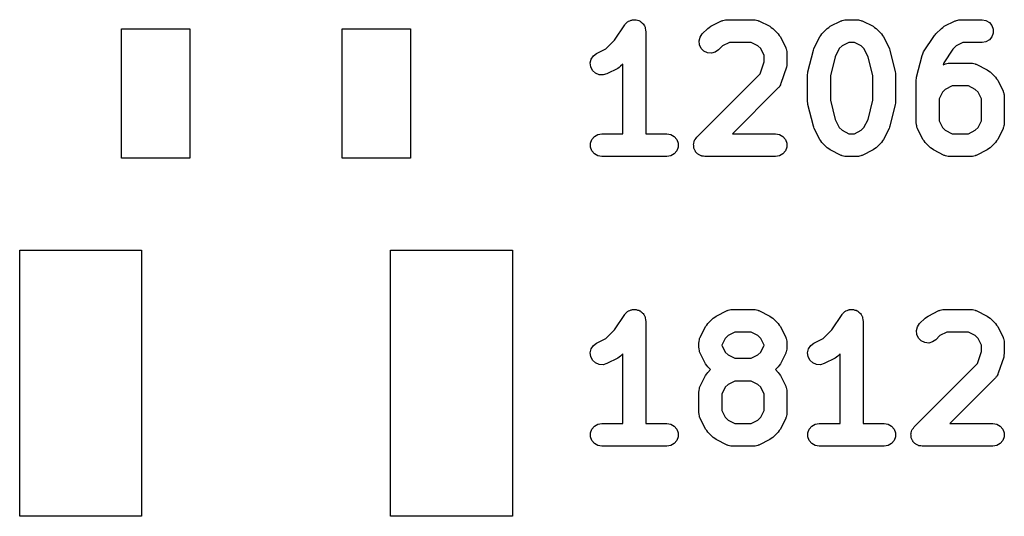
# Model space of a CAD drawing. Extents: x 44.8 to 98.6, y -133.6 to -99.
# Tile 13 of 16: x 85.7 to 98.6, y -117.3 to -110.8. Entities that reach past the tile are written whole.
import ezdxf

# ---------------------------------------------------------------- set-up
doc = ezdxf.new("R2010")
doc.units = 0
doc.header["$MEASUREMENT"] = 0
doc.layers.add('BLACK', color=7, linetype='CONTINUOUS')

msp = doc.modelspace()

# ---------------------------------------------------------------- linework, layer by layer
at = {"layer": 'Black'}
for p, q in [((93.6671, -110.809), (93.684, -110.803)), ((93.684, -110.803), (93.7, -110.795)), ((93.7, -110.795), (93.7083, -110.794)), ((93.7083, -110.794), (93.7161, -110.791)), ((93.7161, -110.791), (93.734, -110.791)), ((93.734, -110.791), (93.7518, -110.789)), ((93.7518, -110.789), (93.7599, -110.791)), ((93.7599, -110.791), (93.7682, -110.791)), ((93.7682, -110.791), (93.785, -110.797)), ((93.785, -110.797), (93.8024, -110.801)), ((93.8024, -110.801), (93.8093, -110.806)), ((93.8093, -110.806), (93.8171, -110.809)), ((94.7465, -110.876), (94.8893, -110.804)), ((94.8893, -110.804), (94.8976, -110.802)), ((94.8976, -110.802), (94.9051, -110.798)), ((94.9051, -110.798), (94.9224, -110.795)), ((94.9224, -110.795), (94.9393, -110.79)), ((94.9393, -110.79), (94.9479, -110.79)), ((94.9479, -110.79), (94.9564, -110.789)), ((94.9564, -110.789), (95.3136, -110.789)), ((95.3136, -110.789), (95.3221, -110.79)), ((95.3221, -110.79), (95.3307, -110.79)), ((95.3307, -110.79), (95.3476, -110.795)), ((95.3476, -110.795), (95.3649, -110.798)), ((95.3649, -110.798), (95.3724, -110.802)), ((95.3724, -110.802), (95.3807, -110.804)), ((95.3807, -110.804), (95.5235, -110.876)), ((96.3179, -110.876), (96.4608, -110.804)), ((96.4608, -110.804), (96.4691, -110.802)), ((96.4691, -110.802), (96.4766, -110.798)), ((96.4766, -110.798), (96.4939, -110.795)), ((96.4939, -110.795), (96.5107, -110.79)), ((96.5107, -110.79), (96.5193, -110.79)), ((96.5193, -110.79), (96.5279, -110.789)), ((96.5279, -110.789), (96.6707, -110.789)), ((96.6707, -110.789), (96.6792, -110.79)), ((96.6792, -110.79), (96.6879, -110.79)), ((96.6879, -110.79), (96.7047, -110.795)), ((96.7047, -110.795), (96.722, -110.798)), ((96.722, -110.798), (96.7295, -110.802)), ((96.7295, -110.802), (96.7378, -110.804)), ((96.7378, -110.804), (96.8807, -110.876)), ((97.8179, -110.876), (97.9608, -110.804)), ((97.9608, -110.804), (97.9691, -110.802)), ((97.9691, -110.802), (97.9766, -110.798)), ((97.9766, -110.798), (97.9939, -110.795)), ((97.9939, -110.795), (98.0107, -110.79)), ((98.0107, -110.79), (98.0193, -110.79)), ((98.0193, -110.79), (98.0279, -110.789)), ((98.0279, -110.789), (98.3136, -110.789)), ((98.3136, -110.789), (98.3649, -110.798)), ((98.3649, -110.798), (98.41, -110.824)), ((87, -112.61), (87, -110.91)), ((87, -110.91), (87.9, -110.91)), ((87.9, -110.91), (87.9, -112.61)), ((89.9, -112.61), (89.9, -110.91)), ((89.9, -110.91), (90.8, -110.91)), ((90.8, -110.91), (90.8, -112.61)), ((93.4827, -111.057), (93.6173, -110.855)), ((93.6173, -110.855), (93.6231, -110.849)), ((93.6231, -110.849), (93.6272, -110.842)), ((93.6272, -110.842), (93.641, -110.831)), ((93.641, -110.831), (93.6533, -110.818)), ((93.6533, -110.818), (93.6608, -110.814)), ((93.6608, -110.814), (93.6671, -110.809)), ((93.8171, -110.809), (93.8309, -110.82)), ((93.8309, -110.82), (93.8458, -110.83)), ((93.8458, -110.83), (93.8507, -110.837)), ((93.8507, -110.837), (93.8571, -110.842)), ((93.8571, -110.842), (93.866, -110.858)), ((93.866, -110.858), (93.8766, -110.872)), ((93.8766, -110.872), (93.8789, -110.88)), ((93.8789, -110.88), (93.8831, -110.887)), ((93.8831, -110.887), (93.8862, -110.905)), ((93.8862, -110.905), (93.8912, -110.922)), ((93.8912, -110.922), (93.8907, -110.93)), ((93.8907, -110.93), (93.8921, -110.939)), ((94.6361, -110.975), (94.7075, -110.904)), ((94.7075, -110.904), (94.7272, -110.89)), ((94.7272, -110.89), (94.7465, -110.876)), ((95.5235, -110.876), (95.5428, -110.89)), ((95.5428, -110.89), (95.5625, -110.904)), ((95.5625, -110.904), (95.6339, -110.975)), ((96.2075, -110.975), (96.2789, -110.904)), ((96.2789, -110.904), (96.2986, -110.89)), ((96.2986, -110.89), (96.3179, -110.876)), ((96.8807, -110.876), (96.8999, -110.89)), ((96.8999, -110.89), (96.9196, -110.904)), ((96.9196, -110.904), (96.9911, -110.975)), ((97.7075, -110.975), (97.7789, -110.904)), ((97.7789, -110.904), (97.7986, -110.89)), ((97.7986, -110.89), (97.8179, -110.876)), ((98.41, -110.824), (98.4435, -110.864)), ((98.4435, -110.864), (98.4613, -110.913)), ((98.4613, -110.913), (98.4613, -110.965)), ((93.3676, -111.172), (93.4827, -111.057)), ((93.8921, -110.939), (93.8921, -112.289)), ((94.5927, -111.068), (94.6062, -111.018)), ((94.6062, -111.018), (94.6361, -110.975)), ((95.6339, -110.975), (95.6477, -110.995)), ((95.6477, -110.995), (95.662, -111.014)), ((95.662, -111.014), (95.7334, -111.157)), ((96.108, -111.157), (96.1794, -111.014)), ((96.1794, -111.014), (96.1937, -110.995)), ((96.1937, -110.995), (96.2075, -110.975)), ((96.9911, -110.975), (97.0048, -110.995)), ((97.0048, -110.995), (97.0192, -111.014)), ((97.0192, -111.014), (97.0906, -111.157)), ((97.5459, -111.213), (97.6888, -110.998)), ((97.6888, -110.998), (97.699, -110.988)), ((97.699, -110.988), (97.7075, -110.975)), ((98.41, -111.053), (98.3649, -111.08)), ((98.4435, -111.014), (98.41, -111.053)), ((98.4613, -110.965), (98.4435, -111.014)), ((93.2465, -111.233), (93.3676, -111.172)), ((94.5973, -111.12), (94.5927, -111.068)), ((94.6193, -111.167), (94.5973, -111.12)), ((94.6561, -111.204), (94.6193, -111.167)), ((94.8482, -111.187), (94.8055, -111.217)), ((94.9024, -111.133), (94.8482, -111.187)), ((94.9918, -111.089), (94.9024, -111.133)), ((95.2782, -111.089), (94.9918, -111.089)), ((95.3676, -111.133), (95.2782, -111.089)), ((95.4046, -111.17), (95.3676, -111.133)), ((95.4493, -111.26), (95.4046, -111.17)), ((95.7334, -111.157), (95.7359, -111.165)), ((95.7359, -111.165), (95.7402, -111.173)), ((95.7402, -111.173), (95.7433, -111.19)), ((95.7433, -111.19), (95.7483, -111.207)), ((96.0252, -111.474), (96.0966, -111.188)), ((96.0966, -111.188), (96.1033, -111.173)), ((96.1033, -111.173), (96.108, -111.157)), ((96.4368, -111.17), (96.3837, -111.277)), ((96.4739, -111.133), (96.4368, -111.17)), ((96.5633, -111.089), (96.4739, -111.133)), ((96.6353, -111.089), (96.5633, -111.089)), ((96.7247, -111.133), (96.6353, -111.089)), ((96.7617, -111.17), (96.7247, -111.133)), ((96.8149, -111.277), (96.7617, -111.17)), ((97.0906, -111.157), (97.0953, -111.173)), ((97.0953, -111.173), (97.102, -111.188)), ((97.102, -111.188), (97.1734, -111.474)), ((97.9301, -111.177), (97.8099, -111.357)), ((97.9739, -111.133), (97.9301, -111.177)), ((98.0633, -111.089), (97.9739, -111.133)), ((98.3136, -111.089), (98.0633, -111.089)), ((98.3649, -111.08), (98.3136, -111.089)), ((93.1638, -111.358), (93.1759, -111.307)), ((93.1759, -111.307), (93.2046, -111.264)), ((93.2046, -111.264), (93.2465, -111.233)), ((94.7033, -111.226), (94.6561, -111.204)), ((94.7552, -111.231), (94.7033, -111.226)), ((94.8055, -111.217), (94.7552, -111.231)), ((95.4493, -111.343), (95.4493, -111.26)), ((95.7483, -111.207), (95.7478, -111.216)), ((95.7478, -111.216), (95.7493, -111.224)), ((95.7493, -111.224), (95.7493, -111.367)), ((96.3837, -111.277), (96.3207, -111.528)), ((96.8779, -111.528), (96.8149, -111.277)), ((97.4538, -111.545), (97.5252, -111.259)), ((97.5252, -111.259), (97.5356, -111.236)), ((97.5356, -111.236), (97.5459, -111.213)), ((93.1698, -111.41), (93.1638, -111.358)), ((93.1931, -111.457), (93.1698, -111.41)), ((93.5235, -111.43), (93.3807, -111.501)), ((93.5428, -111.416), (93.5235, -111.43)), ((93.5625, -111.402), (93.5428, -111.416)), ((93.5921, -111.372), (93.5625, -111.402)), ((93.5921, -112.289), (93.5921, -111.372)), ((95.3968, -111.5), (95.4493, -111.343)), ((95.7416, -111.415), (95.6702, -111.629)), ((95.7451, -111.391), (95.7416, -111.415)), ((95.7493, -111.367), (95.7451, -111.391)), ((97.8099, -111.357), (97.8035, -111.383)), ((97.8035, -111.383), (97.8179, -111.376)), ((97.8179, -111.376), (97.8262, -111.373)), ((97.8262, -111.373), (97.8337, -111.369)), ((97.8337, -111.369), (97.851, -111.366)), ((97.851, -111.366), (97.8678, -111.361)), ((97.8678, -111.361), (97.8765, -111.362)), ((97.8765, -111.362), (97.885, -111.36)), ((97.885, -111.36), (98.1707, -111.36)), ((98.1707, -111.36), (98.1792, -111.362)), ((98.1792, -111.362), (98.1879, -111.361)), ((98.1879, -111.361), (98.2047, -111.366)), ((98.2047, -111.366), (98.222, -111.369)), ((98.222, -111.369), (98.2295, -111.373)), ((98.2295, -111.373), (98.2378, -111.376)), ((98.2378, -111.376), (98.3807, -111.447)), ((98.3807, -111.447), (98.3999, -111.462)), ((93.2309, -111.492), (93.1931, -111.457)), ((93.2787, -111.513), (93.2309, -111.492)), ((93.3307, -111.516), (93.2787, -111.513)), ((93.3807, -111.501), (93.3307, -111.516)), ((94.5646, -112.333), (95.3968, -111.5)), ((96.0207, -111.51), (96.0239, -111.492)), ((96.0207, -111.867), (96.0207, -111.51)), ((96.0239, -111.492), (96.0252, -111.474)), ((96.3207, -111.528), (96.3207, -111.849)), ((96.8779, -111.849), (96.8779, -111.528)), ((97.1734, -111.474), (97.1747, -111.492)), ((97.1747, -111.492), (97.1779, -111.51)), ((97.1779, -111.51), (97.1779, -111.867)), ((97.4493, -111.581), (97.4525, -111.563)), ((97.4493, -112.153), (97.4493, -111.581)), ((97.4525, -111.563), (97.4538, -111.545)), ((98.3999, -111.462), (98.4196, -111.475)), ((98.4196, -111.475), (98.4911, -111.547)), ((98.4911, -111.547), (98.5049, -111.566)), ((98.5049, -111.566), (98.5192, -111.586)), ((95.6339, -111.687), (95.0328, -112.289)), ((95.6389, -111.68), (95.6339, -111.687)), ((95.6454, -111.675), (95.6389, -111.68)), ((95.6537, -111.659), (95.6454, -111.675)), ((95.6638, -111.645), (95.6537, -111.659)), ((95.666, -111.636), (95.6638, -111.645)), ((95.6702, -111.629), (95.666, -111.636)), ((97.831, -111.705), (97.794, -111.742)), ((97.9204, -111.66), (97.831, -111.705)), ((98.1353, -111.66), (97.9204, -111.66)), ((98.2247, -111.705), (98.1353, -111.66)), ((98.2617, -111.742), (98.2247, -111.705)), ((98.5192, -111.586), (98.5906, -111.729)), ((97.794, -111.742), (97.7493, -111.831)), ((97.7493, -111.831), (97.7493, -112.117)), ((98.3064, -111.831), (98.2617, -111.742)), ((98.3064, -112.117), (98.3064, -111.831)), ((98.5906, -111.729), (98.5931, -111.737)), ((98.5931, -111.737), (98.5974, -111.744)), ((98.5974, -111.744), (98.6004, -111.762)), ((98.6004, -111.762), (98.6054, -111.779)), ((98.6054, -111.779), (98.6049, -111.787)), ((98.6049, -111.787), (98.6064, -111.796)), ((98.6064, -111.796), (98.6064, -112.153)), ((96.0239, -111.885), (96.0207, -111.867)), ((96.0252, -111.904), (96.0239, -111.885)), ((96.0966, -112.189), (96.0252, -111.904)), ((96.3207, -111.849), (96.3837, -112.101)), ((96.8149, -112.101), (96.8779, -111.849)), ((97.1734, -111.904), (97.102, -112.189)), ((97.1747, -111.885), (97.1734, -111.904)), ((97.1779, -111.867), (97.1747, -111.885)), ((96.3837, -112.101), (96.4368, -112.207)), ((96.7617, -112.207), (96.8149, -112.101)), ((96.1033, -112.204), (96.0966, -112.189)), ((96.108, -112.22), (96.1033, -112.204)), ((96.1794, -112.363), (96.108, -112.22)), ((96.4368, -112.207), (96.4739, -112.244)), ((96.7247, -112.244), (96.7617, -112.207)), ((97.0906, -112.22), (97.0192, -112.363)), ((97.0953, -112.204), (97.0906, -112.22)), ((97.102, -112.189), (97.0953, -112.204)), ((97.4508, -112.161), (97.4493, -112.153)), ((97.4503, -112.17), (97.4508, -112.161)), ((97.4553, -112.187), (97.4503, -112.17)), ((97.4583, -112.204), (97.4553, -112.187)), ((97.4627, -112.212), (97.4583, -112.204)), ((97.4651, -112.22), (97.4627, -112.212)), ((97.5365, -112.363), (97.4651, -112.22)), ((97.7493, -112.117), (97.794, -112.207)), ((97.794, -112.207), (97.831, -112.244)), ((98.2247, -112.244), (98.2617, -112.207)), ((98.2617, -112.207), (98.3064, -112.117)), ((98.5906, -112.22), (98.5192, -112.363)), ((98.5931, -112.212), (98.5906, -112.22)), ((98.5974, -112.204), (98.5931, -112.212)), ((98.6004, -112.187), (98.5974, -112.204)), ((98.6054, -112.17), (98.6004, -112.187)), ((98.6064, -112.153), (98.6049, -112.161)), ((98.6049, -112.161), (98.6054, -112.17)), ((93.1837, -112.364), (93.2172, -112.324)), ((93.2172, -112.324), (93.2623, -112.298)), ((93.2623, -112.298), (93.3136, -112.289)), ((93.3136, -112.289), (93.5921, -112.289)), ((93.8921, -112.289), (94.1707, -112.289)), ((94.1707, -112.289), (94.222, -112.298)), ((94.222, -112.298), (94.2671, -112.324)), ((94.2671, -112.324), (94.3006, -112.364)), ((94.5408, -112.364), (94.5534, -112.349)), ((94.5534, -112.349), (94.5646, -112.333)), ((95.0328, -112.289), (95.5993, -112.289)), ((95.5993, -112.289), (95.6506, -112.298)), ((95.6506, -112.298), (95.6957, -112.324)), ((95.6957, -112.324), (95.7292, -112.364)), ((96.4739, -112.244), (96.5633, -112.289)), ((96.5633, -112.289), (96.6353, -112.289)), ((96.6353, -112.289), (96.7247, -112.244)), ((97.831, -112.244), (97.9204, -112.289)), ((97.9204, -112.289), (98.1353, -112.289)), ((98.1353, -112.289), (98.2247, -112.244)), ((93.1659, -112.413), (93.1837, -112.364)), ((93.1659, -112.465), (93.1659, -112.413)), ((93.1837, -112.514), (93.1659, -112.465)), ((94.3006, -112.364), (94.3184, -112.413)), ((94.3184, -112.465), (94.3006, -112.514)), ((94.3184, -112.413), (94.3184, -112.465)), ((94.5213, -112.425), (94.523, -112.419)), ((94.523, -112.445), (94.5213, -112.425)), ((94.523, -112.413), (94.5297, -112.394)), ((94.523, -112.419), (94.523, -112.413)), ((94.523, -112.465), (94.523, -112.445)), ((94.5253, -112.471), (94.523, -112.465)), ((94.5258, -112.477), (94.5253, -112.471)), ((94.5341, -112.495), (94.5258, -112.477)), ((94.5297, -112.394), (94.5348, -112.375)), ((94.5348, -112.375), (94.5386, -112.37)), ((94.5386, -112.37), (94.5408, -112.364)), ((95.7292, -112.364), (95.747, -112.413)), ((95.747, -112.465), (95.7292, -112.514)), ((95.747, -112.413), (95.747, -112.465)), ((96.1937, -112.382), (96.1794, -112.363)), ((96.2075, -112.402), (96.1937, -112.382)), ((96.2789, -112.473), (96.2075, -112.402)), ((96.2986, -112.487), (96.2789, -112.473)), ((96.3179, -112.501), (96.2986, -112.487)), ((96.9, -112.487), (96.8807, -112.501)), ((96.9196, -112.473), (96.9, -112.487)), ((96.9911, -112.402), (96.9196, -112.473)), ((97.0048, -112.382), (96.9911, -112.402)), ((97.0192, -112.363), (97.0048, -112.382)), ((97.5509, -112.382), (97.5365, -112.363)), ((97.5646, -112.402), (97.5509, -112.382)), ((97.6361, -112.473), (97.5646, -112.402)), ((97.6558, -112.487), (97.6361, -112.473)), ((97.6751, -112.501), (97.6558, -112.487)), ((98.4, -112.487), (98.3807, -112.501)), ((98.4196, -112.473), (98.4, -112.487)), ((98.4911, -112.402), (98.4196, -112.473)), ((98.5048, -112.382), (98.4911, -112.402)), ((98.5192, -112.363), (98.5048, -112.382)), ((87.9, -112.61), (87, -112.61)), ((90.8, -112.61), (89.9, -112.61)), ((93.2172, -112.553), (93.1837, -112.514)), ((93.2623, -112.58), (93.2172, -112.553)), ((93.3136, -112.589), (93.2623, -112.58)), ((94.1707, -112.589), (93.3136, -112.589)), ((94.222, -112.58), (94.1707, -112.589)), ((94.2671, -112.553), (94.222, -112.58)), ((94.3006, -112.514), (94.2671, -112.553)), ((94.5408, -112.514), (94.5341, -112.495)), ((94.5451, -112.519), (94.5408, -112.514)), ((94.5478, -112.525), (94.5451, -112.519)), ((94.5617, -112.538), (94.5478, -112.525)), ((94.5743, -112.553), (94.5617, -112.538)), ((94.58, -112.557), (94.5743, -112.553)), ((94.5847, -112.561), (94.58, -112.557)), ((94.6024, -112.57), (94.5847, -112.561)), ((94.6194, -112.58), (94.6024, -112.57)), ((94.6259, -112.581), (94.6194, -112.58)), ((94.6319, -112.583), (94.6259, -112.581)), ((94.6514, -112.585), (94.6319, -112.583)), ((94.6707, -112.589), (94.6514, -112.585)), ((95.5993, -112.589), (94.6707, -112.589)), ((95.6506, -112.58), (95.5993, -112.589)), ((95.6957, -112.553), (95.6506, -112.58)), ((95.7292, -112.514), (95.6957, -112.553)), ((96.4608, -112.573), (96.3179, -112.501)), ((96.4691, -112.575), (96.4608, -112.573)), ((96.4766, -112.58), (96.4691, -112.575)), ((96.4939, -112.583), (96.4766, -112.58)), ((96.5107, -112.588), (96.4939, -112.583)), ((96.5193, -112.587), (96.5107, -112.588)), ((96.5279, -112.589), (96.5193, -112.587)), ((96.6707, -112.589), (96.5279, -112.589)), ((96.6792, -112.587), (96.6707, -112.589)), ((96.6879, -112.588), (96.6792, -112.587)), ((96.7047, -112.583), (96.6879, -112.588)), ((96.722, -112.58), (96.7047, -112.583)), ((96.7295, -112.575), (96.722, -112.58)), ((96.7378, -112.573), (96.7295, -112.575)), ((96.8807, -112.501), (96.7378, -112.573)), ((97.8179, -112.573), (97.6751, -112.501)), ((97.8262, -112.575), (97.8179, -112.573)), ((97.8337, -112.58), (97.8262, -112.575)), ((97.851, -112.583), (97.8337, -112.58)), ((97.8679, -112.588), (97.851, -112.583)), ((97.8765, -112.587), (97.8679, -112.588)), ((97.885, -112.589), (97.8765, -112.587)), ((98.1707, -112.589), (97.885, -112.589)), ((98.1792, -112.587), (98.1707, -112.589)), ((98.1879, -112.588), (98.1792, -112.587)), ((98.2047, -112.583), (98.1879, -112.588)), ((98.222, -112.58), (98.2047, -112.583)), ((98.2295, -112.575), (98.222, -112.58)), ((98.2378, -112.573), (98.2295, -112.575)), ((98.3807, -112.501), (98.2378, -112.573)), ((85.6616, -117.32), (85.6616, -113.82)), ((85.6616, -113.82), (87.2616, -113.82)), ((87.2616, -113.82), (87.2616, -117.32)), ((90.5384, -117.32), (90.5384, -113.82)), ((90.5384, -113.82), (92.1384, -113.82)), ((92.1384, -113.82), (92.1384, -117.32)), ((93.4827, -114.867), (93.6173, -114.665)), ((93.6173, -114.665), (93.6231, -114.659)), ((93.6231, -114.659), (93.6272, -114.652)), ((93.6272, -114.652), (93.641, -114.641)), ((93.641, -114.641), (93.6533, -114.628)), ((93.6533, -114.628), (93.6608, -114.624)), ((93.6608, -114.624), (93.6671, -114.619)), ((93.6671, -114.619), (93.684, -114.613)), ((93.684, -114.613), (93.7, -114.605)), ((93.7, -114.605), (93.7083, -114.604)), ((93.7083, -114.604), (93.7161, -114.601)), ((93.7161, -114.601), (93.734, -114.601)), ((93.734, -114.601), (93.7518, -114.599)), ((93.7518, -114.599), (93.7599, -114.601)), ((93.7599, -114.601), (93.7682, -114.601)), ((93.7682, -114.601), (93.785, -114.607)), ((93.785, -114.607), (93.8024, -114.611)), ((93.8024, -114.611), (93.8093, -114.616)), ((93.8093, -114.616), (93.8171, -114.619)), ((93.8171, -114.619), (93.8309, -114.63)), ((93.8309, -114.63), (93.8458, -114.64)), ((93.8458, -114.64), (93.8507, -114.647)), ((93.8507, -114.647), (93.8571, -114.652)), ((93.8571, -114.652), (93.866, -114.668)), ((93.866, -114.668), (93.8766, -114.682)), ((93.8766, -114.682), (93.8789, -114.69)), ((93.8789, -114.69), (93.8831, -114.697)), ((94.7986, -114.7), (94.8179, -114.686)), ((94.8179, -114.686), (94.9608, -114.614)), ((94.9608, -114.614), (94.9691, -114.612)), ((94.9691, -114.612), (94.9766, -114.608)), ((94.9766, -114.608), (94.9939, -114.605)), ((94.9939, -114.605), (95.0107, -114.6)), ((95.0107, -114.6), (95.0193, -114.6)), ((95.0193, -114.6), (95.0279, -114.599)), ((95.0279, -114.599), (95.3136, -114.599)), ((95.3136, -114.599), (95.3221, -114.6)), ((95.3221, -114.6), (95.3307, -114.6)), ((95.3307, -114.6), (95.3476, -114.605)), ((95.3476, -114.605), (95.3649, -114.608)), ((95.3649, -114.608), (95.3724, -114.612)), ((95.3724, -114.612), (95.3807, -114.614)), ((95.3807, -114.614), (95.5235, -114.686)), ((95.5235, -114.686), (95.5428, -114.7)), ((96.3399, -114.867), (96.4745, -114.665)), ((96.4745, -114.665), (96.4802, -114.659)), ((96.4802, -114.659), (96.4844, -114.652)), ((96.4844, -114.652), (96.4981, -114.641)), ((96.4981, -114.641), (96.5105, -114.628)), ((96.5105, -114.628), (96.5179, -114.624)), ((96.5179, -114.624), (96.5243, -114.619)), ((96.5243, -114.619), (96.5411, -114.613)), ((96.5411, -114.613), (96.5572, -114.605)), ((96.5572, -114.605), (96.5654, -114.604)), ((96.5654, -114.604), (96.5732, -114.601)), ((96.5732, -114.601), (96.5911, -114.601)), ((96.5911, -114.601), (96.6089, -114.599)), ((96.6089, -114.599), (96.617, -114.601)), ((96.617, -114.601), (96.6253, -114.601)), ((96.6253, -114.601), (96.6422, -114.607)), ((96.6422, -114.607), (96.6596, -114.611)), ((96.6596, -114.611), (96.6665, -114.616)), ((96.6665, -114.616), (96.6743, -114.619)), ((96.6743, -114.619), (96.688, -114.63)), ((96.688, -114.63), (96.7029, -114.64)), ((96.7029, -114.64), (96.7078, -114.647)), ((96.7078, -114.647), (96.7142, -114.652)), ((96.7142, -114.652), (96.7231, -114.668)), ((96.7231, -114.668), (96.7337, -114.682)), ((96.7337, -114.682), (96.7361, -114.69)), ((96.7361, -114.69), (96.7402, -114.697)), ((97.5843, -114.7), (97.6036, -114.686)), ((97.6036, -114.686), (97.7465, -114.614)), ((97.7465, -114.614), (97.7548, -114.612)), ((97.7548, -114.612), (97.7623, -114.608)), ((97.7623, -114.608), (97.7796, -114.605)), ((97.7796, -114.605), (97.7964, -114.6)), ((97.7964, -114.6), (97.8051, -114.6)), ((97.8051, -114.6), (97.8136, -114.599)), ((97.8136, -114.599), (98.1707, -114.599)), ((98.1707, -114.599), (98.1792, -114.6)), ((98.1792, -114.6), (98.1879, -114.6)), ((98.1879, -114.6), (98.2047, -114.605)), ((98.2047, -114.605), (98.222, -114.608)), ((98.222, -114.608), (98.2295, -114.612)), ((98.2295, -114.612), (98.2378, -114.614)), ((98.2378, -114.614), (98.3807, -114.686)), ((98.3807, -114.686), (98.3999, -114.7)), ((93.8831, -114.697), (93.8862, -114.715)), ((93.8862, -114.715), (93.8912, -114.732)), ((93.8912, -114.732), (93.8907, -114.74)), ((93.8907, -114.74), (93.8921, -114.749)), ((93.8921, -114.749), (93.8921, -116.099)), ((94.6794, -114.824), (94.6937, -114.805)), ((94.6937, -114.805), (94.7075, -114.785)), ((94.7075, -114.785), (94.7789, -114.714)), ((94.7789, -114.714), (94.7986, -114.7)), ((95.5428, -114.7), (95.5625, -114.714)), ((95.5625, -114.714), (95.6339, -114.785)), ((95.6339, -114.785), (95.6477, -114.805)), ((95.6477, -114.805), (95.662, -114.824)), ((96.7402, -114.697), (96.7433, -114.715)), ((96.7433, -114.715), (96.7484, -114.732)), ((96.7484, -114.732), (96.7478, -114.74)), ((96.7478, -114.74), (96.7493, -114.749)), ((96.7493, -114.749), (96.7493, -116.099)), ((97.4633, -114.828), (97.4932, -114.785)), ((97.4932, -114.785), (97.5646, -114.714)), ((97.5646, -114.714), (97.5843, -114.7)), ((98.3999, -114.7), (98.4196, -114.714)), ((98.4196, -114.714), (98.4911, -114.785)), ((98.4911, -114.785), (98.5048, -114.805)), ((98.5048, -114.805), (98.5192, -114.824)), ((93.3676, -114.982), (93.4827, -114.867)), ((94.608, -114.967), (94.6794, -114.824)), ((94.9739, -114.943), (94.9369, -114.98)), ((95.0633, -114.899), (94.9739, -114.943)), ((95.2782, -114.899), (95.0633, -114.899)), ((95.3676, -114.943), (95.2782, -114.899)), ((95.4046, -114.98), (95.3676, -114.943)), ((95.662, -114.824), (95.7334, -114.967)), ((96.2247, -114.982), (96.3399, -114.867)), ((97.4499, -114.878), (97.4633, -114.828)), ((97.4544, -114.93), (97.4499, -114.878)), ((97.4764, -114.977), (97.4544, -114.93)), ((97.7596, -114.943), (97.7054, -114.997)), ((97.849, -114.899), (97.7596, -114.943)), ((98.1353, -114.899), (97.849, -114.899)), ((98.2247, -114.943), (98.1353, -114.899)), ((98.2617, -114.98), (98.2247, -114.943)), ((98.5192, -114.824), (98.5906, -114.967)), ((93.1759, -115.117), (93.2046, -115.074)), ((93.2046, -115.074), (93.2465, -115.043)), ((93.2465, -115.043), (93.3676, -114.982)), ((94.5921, -115.034), (94.5936, -115.026)), ((94.5921, -115.106), (94.5921, -115.034)), ((94.5931, -115.017), (94.5981, -115)), ((94.5936, -115.026), (94.5931, -115.017)), ((94.5981, -115), (94.6012, -114.983)), ((94.6012, -114.983), (94.6055, -114.975)), ((94.6055, -114.975), (94.608, -114.967)), ((94.9369, -114.98), (94.8921, -115.07)), ((94.8921, -115.07), (94.8921, -115.07)), ((94.8921, -115.07), (94.9369, -115.16)), ((95.4493, -115.07), (95.4046, -114.98)), ((95.4046, -115.16), (95.4493, -115.07)), ((95.4493, -115.07), (95.4493, -115.07)), ((95.7334, -114.967), (95.7359, -114.975)), ((95.7359, -114.975), (95.7402, -114.983)), ((95.7402, -114.983), (95.7433, -115)), ((95.7433, -115), (95.7483, -115.017)), ((95.7483, -115.017), (95.7478, -115.026)), ((95.7478, -115.026), (95.7493, -115.034)), ((95.7493, -115.034), (95.7493, -115.106)), ((96.0331, -115.117), (96.0618, -115.074)), ((96.0618, -115.074), (96.1036, -115.043)), ((96.1036, -115.043), (96.2247, -114.982)), ((97.5132, -115.014), (97.4764, -114.977)), ((97.5605, -115.036), (97.5132, -115.014)), ((97.6124, -115.041), (97.5605, -115.036)), ((97.6627, -115.027), (97.6124, -115.041)), ((97.7054, -114.997), (97.6627, -115.027)), ((98.3064, -115.07), (98.2617, -114.98)), ((98.3064, -115.153), (98.3064, -115.07)), ((98.5906, -114.967), (98.5931, -114.975)), ((98.5931, -114.975), (98.5974, -114.983)), ((98.5974, -114.983), (98.6004, -115)), ((98.6004, -115), (98.6054, -115.017)), ((98.6054, -115.017), (98.6049, -115.026)), ((98.6049, -115.026), (98.6064, -115.034)), ((98.6064, -115.034), (98.6064, -115.177)), ((93.1638, -115.168), (93.1759, -115.117)), ((93.1698, -115.22), (93.1638, -115.168)), ((93.5921, -115.182), (93.5625, -115.212)), ((93.5921, -116.099), (93.5921, -115.182)), ((94.5936, -115.114), (94.5921, -115.106)), ((94.5931, -115.123), (94.5936, -115.114)), ((94.5981, -115.14), (94.5931, -115.123)), ((94.6012, -115.157), (94.5981, -115.14)), ((94.6055, -115.165), (94.6012, -115.157)), ((94.608, -115.173), (94.6055, -115.165)), ((94.6794, -115.316), (94.608, -115.173)), ((94.9369, -115.16), (94.9739, -115.197)), ((94.9739, -115.197), (95.0633, -115.241)), ((95.2782, -115.241), (95.3676, -115.197)), ((95.3676, -115.197), (95.4046, -115.16)), ((95.7334, -115.173), (95.662, -115.316)), ((95.7359, -115.165), (95.7334, -115.173)), ((95.7402, -115.157), (95.7359, -115.165)), ((95.7433, -115.14), (95.7402, -115.157)), ((95.7483, -115.123), (95.7433, -115.14)), ((95.7493, -115.106), (95.7478, -115.114)), ((95.7478, -115.114), (95.7483, -115.123)), ((96.021, -115.168), (96.0331, -115.117)), ((96.0269, -115.22), (96.021, -115.168)), ((96.4493, -115.182), (96.4196, -115.212)), ((96.4493, -116.099), (96.4493, -115.182)), ((98.2539, -115.31), (98.3064, -115.153)), ((98.6023, -115.201), (98.5987, -115.225)), ((98.6064, -115.177), (98.6023, -115.201)), ((93.1931, -115.267), (93.1698, -115.22)), ((93.2309, -115.302), (93.1931, -115.267)), ((93.2787, -115.323), (93.2309, -115.302)), ((93.3307, -115.326), (93.2787, -115.323)), ((93.3807, -115.311), (93.3307, -115.326)), ((93.5235, -115.24), (93.3807, -115.311)), ((93.5428, -115.226), (93.5235, -115.24)), ((93.5625, -115.212), (93.5428, -115.226)), ((94.6937, -115.335), (94.6794, -115.316)), ((94.7075, -115.355), (94.6937, -115.335)), ((95.0633, -115.241), (95.2782, -115.241)), ((95.6477, -115.335), (95.6339, -115.355)), ((95.662, -115.316), (95.6477, -115.335)), ((96.0502, -115.267), (96.0269, -115.22)), ((96.0881, -115.302), (96.0502, -115.267)), ((96.1359, -115.323), (96.0881, -115.302)), ((96.1879, -115.326), (96.1359, -115.323)), ((96.2378, -115.311), (96.1879, -115.326)), ((96.3807, -115.24), (96.2378, -115.311)), ((96.4, -115.226), (96.3807, -115.24)), ((96.4196, -115.212), (96.4, -115.226)), ((97.4218, -116.143), (98.2539, -115.31)), ((98.5987, -115.225), (98.5273, -115.439)), ((94.608, -115.61), (94.6794, -115.467)), ((94.6794, -115.467), (94.6937, -115.448)), ((94.6937, -115.448), (94.7075, -115.428)), ((94.7443, -115.391), (94.7075, -115.355)), ((94.7075, -115.428), (94.7443, -115.391)), ((95.6339, -115.355), (95.5971, -115.391)), ((95.5971, -115.391), (95.6339, -115.428)), ((95.6339, -115.428), (95.6477, -115.448)), ((95.6477, -115.448), (95.662, -115.467)), ((95.662, -115.467), (95.7334, -115.61)), ((98.5209, -115.455), (98.5109, -115.469)), ((98.5232, -115.446), (98.5209, -115.455)), ((98.5273, -115.439), (98.5232, -115.446)), ((94.9739, -115.586), (94.9369, -115.623)), ((95.0633, -115.541), (94.9739, -115.586)), ((95.2782, -115.541), (95.0633, -115.541)), ((95.3676, -115.586), (95.2782, -115.541)), ((95.4046, -115.623), (95.3676, -115.586)), ((98.4911, -115.497), (97.89, -116.099)), ((98.496, -115.49), (98.4911, -115.497)), ((98.5025, -115.485), (98.496, -115.49)), ((98.5109, -115.469), (98.5025, -115.485)), ((94.5921, -115.677), (94.5936, -115.669)), ((94.5921, -115.963), (94.5921, -115.677)), ((94.5931, -115.66), (94.5981, -115.643)), ((94.5936, -115.669), (94.5931, -115.66)), ((94.5981, -115.643), (94.6012, -115.626)), ((94.6012, -115.626), (94.6055, -115.618)), ((94.6055, -115.618), (94.608, -115.61)), ((94.9369, -115.623), (94.8921, -115.713)), ((94.8921, -115.713), (94.8921, -115.927)), ((95.4493, -115.713), (95.4046, -115.623)), ((95.4493, -115.927), (95.4493, -115.713)), ((95.7334, -115.61), (95.7359, -115.618)), ((95.7359, -115.618), (95.7402, -115.626)), ((95.7402, -115.626), (95.7433, -115.643)), ((95.7433, -115.643), (95.7483, -115.66)), ((95.7483, -115.66), (95.7478, -115.669)), ((95.7478, -115.669), (95.7493, -115.677)), ((95.7493, -115.677), (95.7493, -115.963)), ((94.5936, -115.971), (94.5921, -115.963)), ((94.5931, -115.98), (94.5936, -115.971)), ((94.5981, -115.997), (94.5931, -115.98)), ((94.8921, -115.927), (94.9369, -116.017)), ((95.4046, -116.017), (95.4493, -115.927)), ((95.7483, -115.98), (95.7433, -115.997)), ((95.7493, -115.963), (95.7478, -115.971)), ((95.7478, -115.971), (95.7483, -115.98)), ((93.2172, -116.134), (93.2623, -116.108)), ((93.2623, -116.108), (93.3136, -116.099)), ((93.3136, -116.099), (93.5921, -116.099)), ((93.8921, -116.099), (94.1707, -116.099)), ((94.1707, -116.099), (94.222, -116.108)), ((94.222, -116.108), (94.2671, -116.134)), ((94.6012, -116.014), (94.5981, -115.997)), ((94.6055, -116.022), (94.6012, -116.014)), ((94.608, -116.03), (94.6055, -116.022)), ((94.6794, -116.173), (94.608, -116.03)), ((94.9369, -116.017), (94.9739, -116.054)), ((94.9739, -116.054), (95.0633, -116.099)), ((95.0633, -116.099), (95.2782, -116.099)), ((95.2782, -116.099), (95.3676, -116.054)), ((95.3676, -116.054), (95.4046, -116.017)), ((95.7334, -116.03), (95.662, -116.173)), ((95.7359, -116.022), (95.7334, -116.03)), ((95.7402, -116.014), (95.7359, -116.022)), ((95.7433, -115.997), (95.7402, -116.014)), ((96.0743, -116.134), (96.1194, -116.108)), ((96.1194, -116.108), (96.1707, -116.099)), ((96.1707, -116.099), (96.4493, -116.099)), ((96.7493, -116.099), (97.0279, -116.099)), ((97.0279, -116.099), (97.0792, -116.108)), ((97.0792, -116.108), (97.1243, -116.134)), ((97.89, -116.099), (98.4564, -116.099)), ((98.4564, -116.099), (98.5077, -116.108)), ((98.5077, -116.108), (98.5528, -116.134)), ((93.1659, -116.223), (93.1837, -116.174)), ((93.1659, -116.275), (93.1659, -116.223)), ((93.1837, -116.174), (93.2172, -116.134)), ((94.2671, -116.134), (94.3006, -116.174)), ((94.3006, -116.174), (94.3184, -116.223)), ((94.3184, -116.223), (94.3184, -116.275)), ((94.6937, -116.192), (94.6794, -116.173)), ((94.7075, -116.212), (94.6937, -116.192)), ((94.7789, -116.283), (94.7075, -116.212)), ((95.6339, -116.212), (95.5625, -116.283)), ((95.6477, -116.192), (95.6339, -116.212)), ((95.662, -116.173), (95.6477, -116.192)), ((96.023, -116.223), (96.0408, -116.174)), ((96.023, -116.275), (96.023, -116.223)), ((96.0408, -116.174), (96.0743, -116.134)), ((97.1243, -116.134), (97.1578, -116.174)), ((97.1578, -116.174), (97.1756, -116.223)), ((97.1756, -116.223), (97.1756, -116.275)), ((97.3784, -116.235), (97.3801, -116.229)), ((97.3801, -116.255), (97.3784, -116.235)), ((97.3801, -116.223), (97.3868, -116.204)), ((97.3801, -116.229), (97.3801, -116.223)), ((97.3868, -116.204), (97.3919, -116.185)), ((97.3919, -116.185), (97.3957, -116.18)), ((97.3957, -116.18), (97.398, -116.174)), ((97.398, -116.174), (97.4106, -116.159)), ((97.4106, -116.159), (97.4218, -116.143)), ((98.5528, -116.134), (98.5863, -116.174)), ((98.5863, -116.174), (98.6041, -116.223)), ((98.6041, -116.223), (98.6041, -116.275)), ((93.1837, -116.324), (93.1659, -116.275)), ((93.2172, -116.363), (93.1837, -116.324)), ((93.2623, -116.39), (93.2172, -116.363)), ((94.2671, -116.363), (94.222, -116.39)), ((94.3006, -116.324), (94.2671, -116.363)), ((94.3184, -116.275), (94.3006, -116.324)), ((94.7986, -116.297), (94.7789, -116.283)), ((94.8179, -116.311), (94.7986, -116.297)), ((94.9608, -116.383), (94.8179, -116.311)), ((95.5235, -116.311), (95.3807, -116.383)), ((95.5428, -116.297), (95.5235, -116.311)), ((95.5625, -116.283), (95.5428, -116.297)), ((96.0408, -116.324), (96.023, -116.275)), ((96.0743, -116.363), (96.0408, -116.324)), ((96.1194, -116.39), (96.0743, -116.363)), ((97.1243, -116.363), (97.0792, -116.39)), ((97.1578, -116.324), (97.1243, -116.363)), ((97.1756, -116.275), (97.1578, -116.324)), ((97.3801, -116.275), (97.3801, -116.255)), ((97.3824, -116.281), (97.3801, -116.275)), ((97.383, -116.287), (97.3824, -116.281)), ((97.3913, -116.305), (97.383, -116.287)), ((97.398, -116.324), (97.3913, -116.305)), ((97.4022, -116.329), (97.398, -116.324)), ((97.405, -116.335), (97.4022, -116.329)), ((97.4188, -116.348), (97.405, -116.335)), ((97.4314, -116.363), (97.4188, -116.348)), ((97.4372, -116.367), (97.4314, -116.363)), ((97.4418, -116.371), (97.4372, -116.367)), ((97.4596, -116.38), (97.4418, -116.371)), ((98.5528, -116.363), (98.5077, -116.39)), ((98.5863, -116.324), (98.5528, -116.363)), ((98.6041, -116.275), (98.5863, -116.324)), ((93.3136, -116.399), (93.2623, -116.39)), ((94.1707, -116.399), (93.3136, -116.399)), ((94.222, -116.39), (94.1707, -116.399)), ((94.9691, -116.385), (94.9608, -116.383)), ((94.9766, -116.39), (94.9691, -116.385)), ((94.9939, -116.393), (94.9766, -116.39)), ((95.0107, -116.398), (94.9939, -116.393)), ((95.0193, -116.397), (95.0107, -116.398)), ((95.0279, -116.399), (95.0193, -116.397)), ((95.3136, -116.399), (95.0279, -116.399)), ((95.3221, -116.397), (95.3136, -116.399)), ((95.3307, -116.398), (95.3221, -116.397)), ((95.3476, -116.393), (95.3307, -116.398)), ((95.3649, -116.39), (95.3476, -116.393)), ((95.3724, -116.385), (95.3649, -116.39)), ((95.3807, -116.383), (95.3724, -116.385)), ((96.1707, -116.399), (96.1194, -116.39)), ((97.0279, -116.399), (96.1707, -116.399)), ((97.0792, -116.39), (97.0279, -116.399)), ((97.4766, -116.39), (97.4596, -116.38)), ((97.4831, -116.391), (97.4766, -116.39)), ((97.489, -116.393), (97.4831, -116.391)), ((97.5086, -116.395), (97.489, -116.393)), ((97.5279, -116.399), (97.5086, -116.395)), ((98.4564, -116.399), (97.5279, -116.399)), ((98.5077, -116.39), (98.4564, -116.399)), ((87.2616, -117.32), (85.6616, -117.32)), ((92.1384, -117.32), (90.5384, -117.32))]:
    msp.add_line(p, q, dxfattribs=at)

doc.saveas('drawing.dxf')
